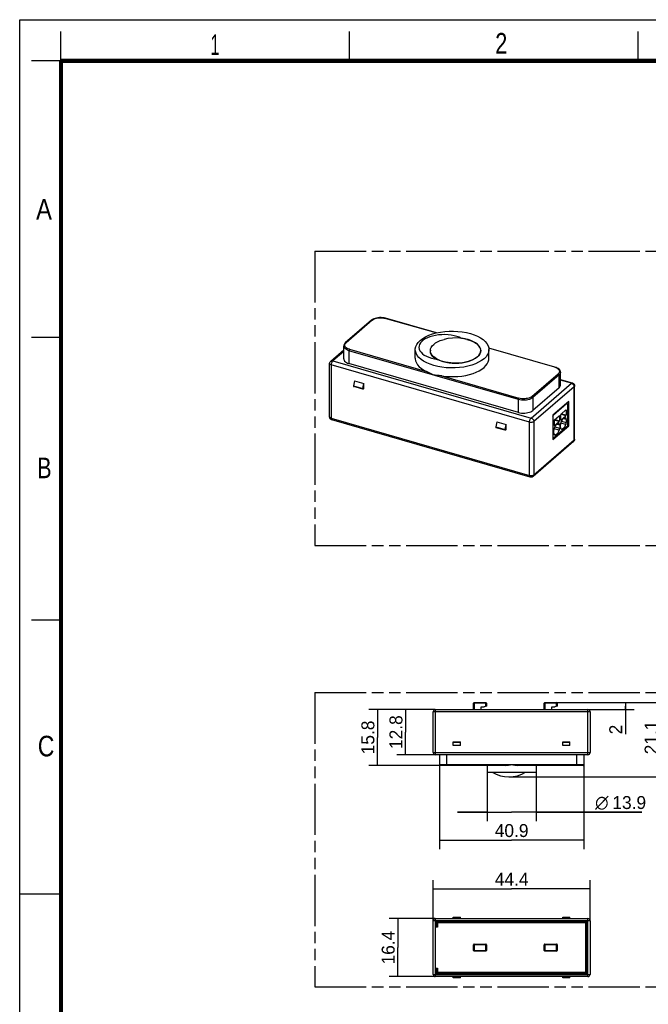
# Model space of a CAD drawing. Header units: millimetres. Extents: x 0 to 210, y 0 to 297.
# Tile 2 of 3: x 0 to 107, y 130 to 297. Entities that reach past the tile are written whole.
import ezdxf
from ezdxf.enums import TextEntityAlignment as Align

# ---------------------------------------------------------------- set-up
doc = ezdxf.new("R2010")
doc.units = ezdxf.units.MM
doc.header["$LTSCALE"] = 19.36
doc.linetypes.add('PHANTOM', pattern=[0.8, 0.45, -0.05, 0.1, -0.05, 0.1, -0.05])
doc.layers.get('0').update_dxf_attribs({"linetype": 'CONTINUOUS'})
doc.layers.add('DEFAULT_3', color=7, linetype='PHANTOM')
doc.layers.add('Z_DIM_2D', color=7, linetype='CONTINUOUS')
doc.styles.add('TEXTSTYLE_2', font='txt', dxfattribs={"width": 0.75})
doc.styles.add('TEXTSTYLE_3', font='tridonic-metric-print-light.otf')
doc.styles.add('TEXTSTYLE_4', font='gdt', dxfattribs={"width": 0.7})
doc.dimstyles.new('DIMSTYLE_1', dxfattribs={"dimtxt": 2.2, "dimasz": 3.5, "dimexe": 1.5, "dimexo": 0, "dimgap": 0.55, "dimtad": 1, "dimlfac": 1.666667, "dimdsep": 46, "dimtxsty": 'TEXTSTYLE_3', "dimcen": 0.09, "dimclrt": 5, "dimazin": 2, "dimtp": 0.1, "dimtm": 0.1, "dimtfac": 1, "dimtofl": 0, "dimtmove": 0, "dimatfit": 3, "dimfxl": 0, "dimtolj": 1, "dimarcsym": 0})
doc.dimstyles.new('DIMSTYLE_3', dxfattribs={"dimtxt": 2.2, "dimasz": 3.5, "dimexe": 1.5, "dimexo": 0, "dimgap": 0.55, "dimtad": 1, "dimlfac": 1.666667, "dimdsep": 46, "dimtxsty": 'TEXTSTYLE_3', "dimcen": 0.09, "dimclrt": 5, "dimazin": 2, "dimtp": 0.2, "dimtm": 0.2, "dimtfac": 1, "dimtofl": 0, "dimtmove": 0, "dimatfit": 3, "dimfxl": 0, "dimtolj": 1, "dimarcsym": 0})
doc.dimstyles.new('DIMSTYLE_4', dxfattribs={"dimtxt": 2.2, "dimasz": 3.5, "dimexe": 1.5, "dimexo": 0, "dimgap": 0.55, "dimtad": 1, "dimdec": 1, "dimlfac": 1.666667, "dimdsep": 46, "dimtxsty": 'TEXTSTYLE_3', "dimcen": 0.09, "dimclrt": 5, "dimadec": 1, "dimazin": 2, "dimtp": 0.2, "dimtm": 0.2, "dimtfac": 1, "dimtdec": 1, "dimtofl": 0, "dimtmove": 0, "dimatfit": 3, "dimfxl": 0, "dimtolj": 1, "dimarcsym": 0})
doc.dimstyles.new('DIMSTYLE_5', dxfattribs={"dimtxt": 2.2, "dimasz": 3.5, "dimexe": 1.5, "dimexo": 0, "dimgap": 0.55, "dimtad": 1, "dimlfac": 1.666667, "dimdsep": 46, "dimtxsty": 'TEXTSTYLE_3', "dimcen": 0.09, "dimclrt": 5, "dimazin": 2, "dimtp": 0.3, "dimtm": 0.3, "dimtfac": 1, "dimtofl": 0, "dimtmove": 0, "dimatfit": 3, "dimfxl": 0, "dimtolj": 1, "dimarcsym": 0})

# ---------------------------------------------------------------- blocks, each defined once
blk = doc.blocks.new('*D6')
at = {"layer": 'Z_DIM_2D', "color": 2, "linetype": 'Continuous', "transparency": 16777216}
for p, q in [((91.14, 180.99), (104.34, 180.99)), ((102.84, 180.99), (102.84, 180.39)), ((96.48, 179.79), (104.34, 179.79)), ((102.84, 179.79), (102.84, 180.39)), ((102.84, 180.39), (102.84, 175.63))]:
    blk.add_line(p, q, dxfattribs=at)
at = {"layer": 'Z_DIM_2D', "color": 5, "linetype": 'Continuous', "transparency": 16777216, "style": 'TEXTSTYLE_3'}
blk.add_text('2', height=2.2, rotation=90, dxfattribs=at).set_placement((102.29, 177.21), align=Align.RIGHT)
blk = doc.blocks.new('_NONE')
blk = doc.blocks.new('*D7')
at = {"layer": 'Z_DIM_2D', "color": 2, "linetype": 'Continuous', "transparency": 16777216}
for p, q in [((91.14, 180.99), (110.34, 180.99)), ((108.84, 180.99), (108.84, 174.66)), ((108.84, 168.34), (108.84, 174.66)), ((83.07, 168.34), (110.34, 168.34))]:
    blk.add_line(p, q, dxfattribs=at)
at = {"layer": 'Z_DIM_2D', "color": 5, "linetype": 'Continuous', "transparency": 16777216, "style": 'TEXTSTYLE_3'}
blk.add_text('21.1', height=2.2, rotation=90, dxfattribs=at).set_placement((108.29, 175.05), align=Align.CENTER)
blk = doc.blocks.new('*D8')
at = {"layer": 'Z_DIM_2D', "color": 2, "linetype": 'Continuous', "transparency": 16777216}
for p, q in [((79.35, 169.17), (79.35, 160.84)), ((87.69, 169.17), (87.69, 160.84)), ((79.35, 162.34), (74.35, 162.34)), ((74.35, 162.34), (83.52, 162.34)), ((105.61, 162.34), (83.52, 162.34)), ((87.69, 162.34), (105.61, 162.34))]:
    blk.add_line(p, q, dxfattribs=at)
at = {"layer": 'Z_DIM_2D', "color": 5, "linetype": 'Continuous', "transparency": 16777216}
for s, style, p in [('n', 'TEXTSTYLE_4', (97.69, 162.89)), ('13.9', 'TEXTSTYLE_3', (100.62, 162.89))]:
    blk.add_text(s, height=2.2, dxfattribs=dict(at, style=style)).set_placement(p)
blk = doc.blocks.new('*D9')
at = {"layer": 'Z_DIM_2D', "color": 2, "linetype": 'Continuous', "transparency": 16777216}
for p, q in [((71.25, 170.43), (71.25, 156.08)), ((95.79, 170.43), (95.79, 156.08)), ((71.25, 157.58), (83.52, 157.58)), ((95.79, 157.58), (83.52, 157.58))]:
    blk.add_line(p, q, dxfattribs=at)
at = {"layer": 'Z_DIM_2D', "color": 5, "linetype": 'Continuous', "transparency": 16777216, "style": 'TEXTSTYLE_3'}
blk.add_text('40.9', height=2.2, dxfattribs=at).set_placement((83.52, 158.13), align=Align.CENTER)
blk = doc.blocks.new('*D10')
at = {"layer": 'Z_DIM_2D', "color": 2, "linetype": 'Continuous', "transparency": 16777216}
for p, q in [((70.56, 179.79), (64.02, 179.79)), ((65.52, 179.79), (65.52, 175.95)), ((65.52, 172.11), (65.52, 175.95)), ((70.56, 172.11), (64.02, 172.11))]:
    blk.add_line(p, q, dxfattribs=at)
at = {"layer": 'Z_DIM_2D', "color": 5, "linetype": 'Continuous', "transparency": 16777216, "style": 'TEXTSTYLE_3'}
blk.add_text('12.8', height=2.2, rotation=90, dxfattribs=at).set_placement((64.97, 175.95), align=Align.CENTER)
blk = doc.blocks.new('*D11')
at = {"layer": 'Z_DIM_2D', "color": 2, "linetype": 'Continuous', "transparency": 16777216}
for p, q in [((70.56, 179.79), (59.26, 179.79)), ((60.76, 179.79), (60.76, 175.05)), ((60.76, 170.31), (60.76, 175.05)), ((72.45, 170.31), (59.26, 170.31))]:
    blk.add_line(p, q, dxfattribs=at)
at = {"layer": 'Z_DIM_2D', "color": 5, "linetype": 'Continuous', "transparency": 16777216, "style": 'TEXTSTYLE_3'}
blk.add_text('15.8', height=2.2, rotation=90, dxfattribs=at).set_placement((60.21, 175.05), align=Align.CENTER)
blk = doc.blocks.new('*D12')
at = {"layer": 'Z_DIM_2D', "color": 2, "linetype": 'Continuous', "transparency": 16777216}
for p, q in [((70.56, 144.27), (62.7, 144.27)), ((64.2, 144.27), (64.2, 139.35)), ((64.2, 134.43), (64.2, 139.35)), ((70.56, 134.43), (62.7, 134.43))]:
    blk.add_line(p, q, dxfattribs=at)
at = {"layer": 'Z_DIM_2D', "color": 5, "linetype": 'Continuous', "transparency": 16777216, "style": 'TEXTSTYLE_3'}
blk.add_text('16.4', height=2.2, rotation=90, dxfattribs=at).set_placement((63.65, 139.35), align=Align.CENTER)
blk = doc.blocks.new('*D13')
at = {"layer": 'Z_DIM_2D', "color": 2, "linetype": 'Continuous', "transparency": 16777216}
for p, q in [((70.2, 142.68), (70.2, 150.82)), ((96.84, 143.91), (96.84, 150.82)), ((70.2, 149.32), (83.52, 149.32)), ((96.84, 149.32), (83.52, 149.32))]:
    blk.add_line(p, q, dxfattribs=at)
at = {"layer": 'Z_DIM_2D', "color": 5, "linetype": 'Continuous', "transparency": 16777216, "style": 'TEXTSTYLE_3'}
blk.add_text('44.4', height=2.2, dxfattribs=at).set_placement((83.52, 149.87), align=Align.CENTER)

msp = doc.modelspace()

# ---------------------------------------------------------------- linework, layer by layer
at = {"color": 2, "linetype": 'Continuous'}
for p, q in [((0, 0), (0, 297)), ((0, 297), (210, 297)), ((7, 290), (7, 295)), ((56, 290), (56, 295)), ((105, 290), (105, 295)), ((7, 290), (2, 290)), ((7, 243), (2, 243)), ((7, 195), (2, 195)), ((0, 148.5), (7, 148.5))]:
    msp.add_line(p, q, dxfattribs=at)
at = {"color": 7, "linetype": 'Continuous'}
for p, q in [((59.7366, 245.9395), (55.2816, 242.0814)), ((59.904, 246.0615), (59.7366, 245.9395)), ((70.7425, 243.783), (62.1173, 246.2729)), ((75.9081, 242.6899), (75.0957, 242.8483)), ((75.9658, 242.683), (75.7957, 242.7248)), ((75.9081, 242.6899), (76.1323, 242.6295)), ((76.1323, 242.6373), (75.9658, 242.683)), ((55.0024, 239.3579), (55.0024, 241.5403)), ((67.1552, 239.474), (67.1552, 240.9549)), ((77.5339, 241.9774), (77.7841, 241.7679)), ((77.9534, 241.5923), (77.7069, 241.8464)), ((78.1316, 241.3253), (77.9534, 241.5923)), ((90.878, 237.9704), (79.6424, 241.2138)), ((79.6652, 239.474), (79.6652, 240.9549)), ((52.8012, 238.9745), (55.0024, 240.8808)), ((69.7222, 240.8496), (69.7036, 240.5712)), ((69.7061, 240.6091), (69.7043, 240.5928)), ((78.2672, 240.8527), (78.2698, 240.7772)), ((78.2697, 240.7723), (78.2673, 240.8567)), ((52.6147, 229.525), (52.6147, 238.5663)), ((84.6631, 230.276), (55.9024, 238.5785)), ((91.8181, 234.9136), (91.8181, 237.096)), ((56.8597, 235.6261), (56.6797, 234.8017)), ((56.6797, 234.8017), (56.6797, 234.7298)), ((56.6797, 234.8017), (58.2386, 234.3517)), ((56.6996, 234.6644), (56.7099, 234.6585)), ((58.2686, 234.2085), (56.7098, 234.6585)), ((56.8597, 235.6261), (58.4186, 235.1761)), ((58.2386, 234.3517), (58.4186, 235.1761)), ((58.2386, 234.3517), (58.2386, 234.2798)), ((58.3061, 234.2213), (58.4186, 234.3188)), ((58.4186, 234.3188), (58.4186, 235.1761)), ((91.5769, 234.4636), (87.1219, 230.6054)), ((91.8181, 235.8653), (93.8155, 235.2887)), ((94.2058, 225.7286), (94.2058, 234.7699)), ((93.2109, 232.1213), (90.5109, 229.783)), ((90.6415, 229.8752), (92.8465, 231.7848)), ((92.8693, 231.8254), (92.9214, 231.8104)), ((92.9815, 231.6679), (92.9815, 228.0046)), ((93.2109, 227.9903), (93.2109, 232.1213)), ((90.5109, 229.783), (90.5109, 225.6521)), ((90.6053, 229.8347), (90.6415, 229.8752)), ((90.7765, 229.011), (91.5865, 229.7124)), ((91.6315, 229.6707), (91.6315, 228.862)), ((91.8565, 229.0568), (91.8565, 229.8656)), ((91.9015, 229.9852), (92.7115, 230.6867)), ((91.9015, 229.0179), (92.7115, 229.7193)), ((92.6555, 229.3321), (92.601, 229.3412)), ((92.7565, 230.645), (92.7565, 229.8362)), ((86.676, 219.2862), (53.0049, 229.0062)), ((81.0219, 228.6511), (80.8419, 227.8267)), ((80.8419, 227.8267), (82.4007, 227.3767)), ((80.8419, 227.8267), (80.8419, 227.7548)), ((80.8617, 227.6894), (80.872, 227.6835)), ((82.4308, 227.2335), (80.8719, 227.6835)), ((81.0219, 228.6511), (82.5807, 228.2011)), ((82.4007, 227.3767), (82.5807, 228.2011)), ((82.5807, 227.3438), (82.5807, 228.2011)), ((90.5065, 225.8612), (92.9815, 228.0046)), ((90.5109, 225.6521), (93.2109, 227.9903)), ((90.7315, 228.8913), (90.7315, 228.0825)), ((90.7765, 228.0436), (91.5865, 228.7451)), ((91.5305, 228.3579), (91.476, 228.3669)), ((91.6765, 228.0988), (91.6765, 227.5987)), ((91.8138, 228.2726), (91.8115, 228.2157)), ((91.8115, 227.7156), (91.8115, 228.2157)), ((92.8015, 229.0731), (92.8015, 228.5729)), ((93.2109, 227.9903), (92.9815, 228.0566)), ((82.4007, 227.3767), (82.4007, 227.3048)), ((82.4682, 227.2463), (82.5807, 227.3438)), ((90.6865, 226.7413), (90.6865, 227.2414)), ((94.0193, 225.3204), (87.1793, 219.3968)), ((77.0363, 179.7892), (77.0363, 180.8692)), ((77.1563, 180.9892), (79.1363, 180.9892)), ((79.2563, 180.8692), (79.2563, 180.3433)), ((89.0363, 179.7892), (89.0363, 180.8692)), ((89.1563, 180.9892), (91.1363, 180.9892)), ((91.2563, 180.8692), (91.2563, 180.3433)), ((70.1963, 172.4692), (70.1963, 179.4292)), ((70.5563, 179.7892), (96.4763, 179.7892)), ((78.3263, 179.7892), (78.3263, 180.2692)), ((78.3263, 180.2692), (78.8363, 180.2692)), ((79.2563, 180.3433), (78.8363, 180.2692)), ((90.3263, 180.2692), (90.8363, 180.2692)), ((90.3263, 179.7892), (90.3263, 180.2692)), ((91.2563, 180.3433), (90.8363, 180.2692)), ((96.8363, 179.4292), (96.8363, 172.4692)), ((73.6163, 173.6692), (73.6163, 174.3292)), ((73.6163, 174.3292), (74.8163, 174.3292)), ((74.8163, 174.1839), (73.6163, 174.1839)), ((74.8163, 173.6692), (74.8163, 174.3292)), ((92.2163, 174.3292), (93.4163, 174.3292)), ((92.2163, 173.6692), (92.2163, 174.3292)), ((93.4163, 174.1839), (92.2163, 174.1839)), ((93.4163, 173.6692), (93.4163, 174.3292)), ((74.8163, 173.6692), (73.6163, 173.6692)), ((93.4163, 173.6692), (92.2163, 173.6692)), ((96.4763, 172.1092), (70.5563, 172.1092)), ((71.2463, 172.1092), (71.2463, 170.4292)), ((95.7863, 172.1092), (95.7863, 170.4292)), ((82.5231, 170.3092), (71.3663, 170.3092)), ((79.3463, 170.3092), (79.3463, 169.1692)), ((79.3463, 169.1692), (87.6863, 169.1692)), ((95.6663, 170.3092), (84.5095, 170.3092)), ((87.6863, 170.3092), (87.6863, 169.1692)), ((70.1963, 134.7894), (70.1963, 143.9094)), ((70.5563, 144.2694), (96.4763, 144.2694)), ((73.6163, 144.2694), (73.6163, 144.5094)), ((73.6163, 144.5094), (74.8163, 144.5094)), ((74.8163, 144.2694), (74.8163, 144.5094)), ((92.2163, 144.5094), (93.4163, 144.5094)), ((92.2163, 144.2694), (92.2163, 144.5094)), ((93.4163, 144.2694), (93.4163, 144.5094)), ((96.8363, 143.9094), (96.8363, 134.7894)), ((70.9163, 142.8294), (70.6763, 142.8294)), ((70.7963, 143.6694), (70.7963, 142.8294)), ((96.2363, 143.6694), (70.7963, 143.6694)), ((96.2363, 143.6694), (96.2363, 135.0294)), ((77.0363, 138.8694), (77.0363, 139.8294)), ((77.1563, 139.9494), (79.1363, 139.9494)), ((79.2563, 139.8294), (79.2563, 138.8694)), ((89.0363, 138.8694), (89.0363, 139.8294)), ((89.1563, 139.9494), (91.1363, 139.9494)), ((91.2563, 139.8294), (91.2563, 138.8694)), ((79.1363, 138.7494), (77.1563, 138.7494)), ((91.1363, 138.7494), (89.1563, 138.7494)), ((70.6763, 135.8694), (70.9163, 135.8694)), ((70.7963, 135.0294), (70.7963, 135.8694)), ((96.4763, 134.4294), (70.5563, 134.4294)), ((96.2363, 135.0294), (70.7963, 135.0294)), ((73.6163, 134.1894), (73.6163, 134.4294)), ((74.8163, 134.1894), (73.6163, 134.1894)), ((74.8163, 134.1894), (74.8163, 134.4294)), ((92.2163, 134.1894), (92.2163, 134.4294)), ((93.4163, 134.1894), (92.2163, 134.1894)), ((93.4163, 134.1894), (93.4163, 134.4294))]:
    msp.add_line(p, q, dxfattribs=at)
at = {"color": 9, "linetype": 'Continuous'}
for p, q in [((59.8544, 245.9594), (55.3994, 242.1012)), ((70.6853, 243.7681), (62.0674, 246.2558)), ((55.2889, 241.9844), (55.3994, 242.1012)), ((55.9924, 240.9947), (69.0825, 237.2159)), ((90.8281, 237.9533), (79.6452, 241.1815)), ((55.0024, 240.6341), (53.1547, 239.034)), ((55.9024, 240.7609), (55.9024, 238.5785)), ((84.6631, 232.4584), (55.9024, 240.7609)), ((52.6147, 238.5659), (52.6147, 238.5662)), ((52.8847, 238.3325), (52.8847, 229.2912)), ((86.5558, 228.6125), (52.8847, 238.3325)), ((53.1547, 239.034), (86.8258, 229.314)), ((90.8281, 237.9533), (91.0405, 237.8798)), ((71.6629, 236.471), (84.7531, 232.6922)), ((86.966, 232.9887), (91.421, 236.8469)), ((91.5769, 236.646), (87.1219, 232.7878)), ((91.5769, 234.4636), (91.5769, 236.646)), ((56.6797, 234.7298), (58.2386, 234.2798)), ((86.8258, 229.314), (93.6658, 235.2376)), ((94.1334, 234.6349), (87.2934, 228.7113)), ((93.6658, 235.2376), (91.8181, 235.771)), ((94.1334, 225.5936), (94.1334, 234.6349)), ((87.1219, 232.7878), (87.1219, 230.6054)), ((84.6631, 230.276), (84.6631, 232.4584)), ((92.8465, 231.7848), (92.8284, 231.79)), ((52.6147, 229.525), (52.6147, 229.5239)), ((52.8847, 229.2912), (86.5558, 219.5712)), ((90.6234, 229.8804), (90.6415, 229.8752)), ((91.5405, 229.6726), (91.6315, 229.6707)), ((92.7115, 229.7193), (91.8833, 229.9584)), ((91.9862, 230.0586), (92.7565, 229.8362)), ((92.8015, 229.0731), (92.3074, 229.2157)), ((92.7265, 229.2986), (92.5838, 229.3398)), ((92.6655, 230.6469), (92.7565, 230.645)), ((53.004, 229.0064), (53.0056, 229.006)), ((80.8419, 227.7548), (82.4007, 227.3048)), ((86.5558, 219.5712), (86.5558, 228.6125)), ((87.2934, 228.7113), (87.2934, 219.67)), ((90.7356, 228.0554), (90.7765, 228.0436)), ((91.5865, 228.7451), (90.7583, 228.9841)), ((90.8612, 229.0843), (91.6315, 228.862)), ((90.8733, 227.8305), (91.6765, 227.5987)), ((91.6765, 228.0988), (91.1824, 228.2414)), ((91.6015, 228.3243), (91.4588, 228.3655)), ((92.7265, 228.2175), (91.8569, 228.4686)), ((91.8606, 229.0297), (91.9015, 229.0179)), ((91.9983, 228.8048), (92.8015, 228.5729)), ((91.6015, 227.2432), (90.7319, 227.4943)), ((87.2934, 219.67), (94.1334, 225.5936)), ((94.0193, 225.3204), (94.0193, 225.3205)), ((86.6764, 219.2861), (86.6751, 219.2864)), ((87.1793, 219.3968), (87.1793, 219.3968)), ((79.2563, 180.8692), (77.0363, 180.8692)), ((77.1563, 180.9892), (77.1563, 179.7892)), ((79.1363, 180.3221), (79.1363, 180.9892)), ((91.2563, 180.8692), (89.0363, 180.8692)), ((89.1563, 180.9892), (89.1563, 179.7892)), ((91.1363, 180.3221), (91.1363, 180.9892)), ((96.8363, 179.4292), (70.1963, 179.4292)), ((70.5563, 179.7892), (70.5563, 172.1092)), ((96.4763, 172.1092), (96.4763, 179.7892)), ((74.8163, 174.2392), (73.6163, 174.2392)), ((93.4163, 174.2392), (92.2163, 174.2392)), ((70.1963, 172.4692), (96.8363, 172.4692)), ((72.4463, 172.1092), (72.4463, 170.3092)), ((94.5863, 170.3092), (94.5863, 172.1092)), ((71.2463, 170.4292), (95.7863, 170.4292)), ((96.8363, 143.9094), (70.1963, 143.9094)), ((70.5563, 144.2694), (70.5563, 134.4294)), ((74.8163, 144.4194), (73.6163, 144.4194)), ((93.4163, 144.4194), (92.2163, 144.4194)), ((96.4763, 134.4294), (96.4763, 144.2694)), ((70.6763, 142.8294), (70.6763, 143.7894)), ((70.6763, 143.7894), (96.3563, 143.7894)), ((96.2363, 143.5494), (70.7963, 143.5494)), ((70.9163, 143.6694), (70.9163, 142.8294)), ((96.1163, 135.0294), (96.1163, 143.6694)), ((96.3563, 143.7894), (96.3563, 134.9094)), ((79.2563, 139.8294), (77.0363, 139.8294)), ((77.0363, 138.8694), (79.2563, 138.8694)), ((77.1563, 139.9494), (77.1563, 138.7494)), ((79.1363, 138.7494), (79.1363, 139.9494)), ((91.2563, 139.8294), (89.0363, 139.8294)), ((89.0363, 138.8694), (91.2563, 138.8694)), ((89.1563, 139.9494), (89.1563, 138.7494)), ((91.1363, 138.7494), (91.1363, 139.9494)), ((70.6763, 134.9094), (70.6763, 135.8694)), ((70.9163, 135.8694), (70.9163, 135.0294)), ((70.1963, 134.7894), (96.8363, 134.7894)), ((96.3563, 134.9094), (70.6763, 134.9094)), ((70.7963, 135.1494), (96.2363, 135.1494)), ((73.6163, 134.2794), (74.8163, 134.2794)), ((92.2163, 134.2794), (93.4163, 134.2794))]:
    msp.add_line(p, q, dxfattribs=at)
at = {"color": 7, "linetype": 'Continuous', "const_width": 0.7}
for points in [[(7, 7), (7, 290)], [(7, 290), (203, 290)]]:
    msp.add_lwpolyline(points, dxfattribs=at)
at = {"color": 9, "linetype": 'Continuous'}
for points in [[(59.8544, 245.9594), (59.8141, 245.9657), (59.7765, 245.961), (59.7442, 245.9455), (59.7366, 245.9395)], [(59.8544, 245.9594), (60.0015, 246.0656), (60.1746, 246.1569), (60.3764, 246.2339), (60.5992, 246.2945), (60.8382, 246.3366), (61.0873, 246.3599), (61.3408, 246.3631), (61.5926, 246.3468), (61.8338, 246.3111), (62.0674, 246.2558)], [(62.1173, 246.2729), (62.1124, 246.2739), (62.0907, 246.2707), (62.0674, 246.2558)], [(55.9024, 240.7609), (55.6696, 240.8409), (55.4647, 240.9381), (55.2928, 241.0502), (55.158, 241.1743), (55.0637, 241.3074), (55.0122, 241.4463), (55.0024, 241.5403)], [(55.9924, 240.9947), (55.7799, 241.0683), (55.5974, 241.1548), (55.4432, 241.2558), (55.3221, 241.3671), (55.2379, 241.4866), (55.1913, 241.6112), (55.1848, 241.7379), (55.2174, 241.8638), (55.2889, 241.9844)], [(55.2816, 242.0814), (55.2892, 242.0874), (55.3215, 242.1028), (55.3591, 242.1075), (55.3994, 242.1012)], [(55.9924, 240.9947), (55.9691, 240.9692), (55.9474, 240.9349), (55.9287, 240.894), (55.9144, 240.8493), (55.9054, 240.8039), (55.9024, 240.7609)], [(52.8847, 238.3325), (52.8036, 238.3612), (52.7378, 238.3947), (52.6877, 238.4307), (52.6515, 238.4684), (52.628, 238.5068), (52.6163, 238.5457), (52.6147, 238.5659)], [(52.8012, 238.9745), (52.8242, 238.9925), (52.8952, 239.0303), (52.9761, 239.0501), (53.0637, 239.0513), (53.1547, 239.034)], [(53.1547, 239.034), (53.1021, 238.9794), (53.0514, 238.909), (53.0047, 238.8252), (52.9637, 238.7314), (52.9301, 238.6313), (52.9051, 238.5288), (52.8898, 238.4279), (52.8847, 238.3325)], [(90.8281, 237.9533), (90.8514, 237.9682), (90.8731, 237.9714), (90.878, 237.9704)], [(91.0405, 237.8798), (91.2231, 237.7932), (91.3772, 237.6923), (91.4983, 237.5809), (91.5826, 237.4614), (91.6291, 237.3369), (91.6356, 237.2102), (91.603, 237.0842), (91.5315, 236.9636), (91.421, 236.8469)], [(91.5769, 236.646), (91.5716, 236.6878), (91.556, 236.7299), (91.5313, 236.7694), (91.499, 236.8035), (91.4614, 236.8299), (91.421, 236.8469)], [(91.8181, 237.096), (91.8156, 237.0489), (91.7787, 236.9089), (91.6985, 236.7734), (91.5769, 236.646)], [(93.6658, 235.2376), (93.7214, 235.2757), (93.772, 235.2919), (93.8148, 235.2889)], [(94.084, 234.8583), (94.0433, 234.9369), (93.9902, 235.0131), (93.9258, 235.0836), (93.8498, 235.1467), (93.7621, 235.1997), (93.6658, 235.2376)], [(94.1334, 234.6349), (94.1319, 234.6734), (94.1273, 234.7118), (94.1201, 234.7497), (94.1103, 234.7869), (94.0982, 234.8231), (94.084, 234.8583)], [(94.2058, 234.7699), (94.2045, 234.7514), (94.1932, 234.7121), (94.1697, 234.6729), (94.1334, 234.6349)], [(87.1219, 232.7878), (86.9619, 232.6714), (86.7675, 232.569), (86.5434, 232.483), (86.2952, 232.4156), (86.0289, 232.3685), (85.7512, 232.3428), (85.4689, 232.3391), (85.1888, 232.3575), (84.918, 232.3976), (84.6631, 232.4584)], [(84.6631, 232.4584), (84.6661, 232.5014), (84.6751, 232.5468), (84.6894, 232.5915), (84.7081, 232.6324), (84.7298, 232.6667), (84.7531, 232.6922)], [(86.966, 232.9887), (86.819, 232.8825), (86.6458, 232.7912), (86.444, 232.7141), (86.2212, 232.6536), (85.9822, 232.6115), (85.7332, 232.5882), (85.4797, 232.5849), (85.2278, 232.6012), (84.9866, 232.637), (84.7531, 232.6922)], [(86.966, 232.9887), (87.0064, 232.9718), (87.044, 232.9453), (87.0763, 232.9112), (87.101, 232.8718), (87.1166, 232.8297), (87.1219, 232.7878)], [(52.6147, 229.5239), (52.6209, 229.484), (52.639, 229.4449), (52.6678, 229.4083), (52.7067, 229.3743), (52.7556, 229.3431), (52.8153, 229.315), (52.8847, 229.2912)], [(52.8847, 229.2912), (52.8856, 229.2539), (52.8882, 229.2191), (52.8924, 229.1869), (52.898, 229.1575), (52.905, 229.1307), (52.9132, 229.1067)], [(86.5558, 228.6125), (86.5609, 228.7081), (86.5763, 228.8091), (86.6013, 228.9117), (86.6349, 229.0119), (86.6759, 229.1056), (86.7227, 229.1892), (86.7732, 229.2596), (86.8258, 229.314)], [(86.8258, 229.314), (86.9221, 229.2761), (87.0098, 229.2231), (87.0858, 229.1599), (87.1502, 229.0895), (87.2033, 229.0133), (87.244, 228.9347)], [(52.9132, 229.1067), (52.9367, 229.0603), (52.9674, 229.026), (53.004, 229.0064)], [(86.9655, 228.5855), (86.8961, 228.5786), (86.8255, 228.5763), (86.755, 228.5786), (86.6857, 228.5855), (86.6189, 228.5969), (86.5558, 228.6125)], [(87.2934, 228.7113), (87.2543, 228.682), (87.2078, 228.6555), (87.1547, 228.6322), (87.096, 228.6125), (87.0326, 228.5969), (86.9655, 228.5855)], [(87.244, 228.9347), (87.2582, 228.8995), (87.2703, 228.8633), (87.2801, 228.8261), (87.2873, 228.7882), (87.2919, 228.7498), (87.2934, 228.7113)], [(94.0193, 225.3205), (94.0548, 225.3568), (94.098, 225.4253), (94.1245, 225.5052), (94.1334, 225.5936)], [(94.1334, 225.5936), (94.175, 225.6387), (94.1984, 225.6842), (94.2058, 225.729)], [(86.5558, 219.5712), (86.6189, 219.5556), (86.6857, 219.5442), (86.755, 219.5373), (86.8255, 219.535), (86.8961, 219.5373), (86.9655, 219.5442)], [(86.5843, 219.3867), (86.5761, 219.4107), (86.5691, 219.4375), (86.5635, 219.4669), (86.5593, 219.4991), (86.5566, 219.5339), (86.5558, 219.5712)], [(86.6751, 219.2864), (86.6384, 219.306), (86.6078, 219.3403), (86.5843, 219.3867)], [(86.9655, 219.5442), (87.0326, 219.5556), (87.096, 219.5712), (87.1547, 219.5909), (87.2078, 219.6142), (87.2543, 219.6407), (87.2934, 219.67)], [(87.2934, 219.67), (87.2844, 219.5815), (87.2578, 219.5014), (87.2146, 219.4329), (87.1793, 219.3968)]]:
    msp.add_lwpolyline(points, dxfattribs=at)
at = {"color": 7, "linetype": 'Continuous'}
for points in [[(62.1173, 246.2729), (61.8715, 246.3315), (61.6131, 246.3698), (61.3479, 246.3873), (61.081, 246.3839), (60.8177, 246.3597), (60.5632, 246.315), (60.3223, 246.2499), (60.1009, 246.1652), (59.904, 246.0615)], [(67.9932, 242.5187), (68.4141, 242.8362), (68.9006, 243.1222), (69.4571, 243.3783), (70.0704, 243.5993), (70.7324, 243.781), (71.4315, 243.9218), (72.1557, 244.0188), (72.8977, 244.0719), (73.6508, 244.0798), (74.4015, 244.0429), (75.1374, 243.9605), (75.848, 243.8351), (76.5217, 243.6678), (77.1506, 243.4617), (77.7251, 243.2188), (78.2381, 242.9434), (78.6809, 242.6385), (79.0483, 242.3093), (79.3328, 241.9607), (79.5321, 241.5967), (79.6418, 241.2208), (79.6651, 240.9544)], [(75.0827, 242.8533), (74.6723, 243.0349), (74.2285, 243.1867), (73.7475, 243.3094), (73.2409, 243.401), (72.7161, 243.4596), (72.1816, 243.4851), (71.6453, 243.4766), (71.1154, 243.4349), (70.5999, 243.36), (70.1065, 243.2535), (69.6431, 243.1162), (69.2168, 242.951), (68.8383, 242.7613), (68.5042, 242.546)], [(70.0428, 241.5935), (70.2861, 241.8415), (70.5912, 242.0717), (70.9569, 242.2823), (71.3734, 242.4669), (71.8305, 242.6217), (72.0838, 242.6904)], [(75.0957, 242.8483), (74.272, 242.9207), (73.4745, 242.9084), (72.6928, 242.8173), (72.0838, 242.6904)], [(75.7957, 242.7248), (75.6219, 242.7628), (75.4449, 242.797), (75.2652, 242.8271), (75.0827, 242.8533)], [(77.7069, 241.8464), (77.3939, 242.0819), (77.0226, 242.2951), (76.6032, 242.4796), (76.1323, 242.6373)], [(76.1323, 242.6295), (76.5373, 242.4968), (76.9088, 242.3424), (77.2413, 242.1691), (77.5339, 241.9774)], [(55.2816, 242.0814), (55.1939, 241.996), (55.1233, 241.9075), (55.0695, 241.8168), (55.0318, 241.7247), (55.0096, 241.6321), (55.0024, 241.5403)], [(67.1554, 240.9555), (67.1595, 241.0698), (67.2346, 241.4492), (67.4, 241.8212), (67.6525, 242.1767), (67.9932, 242.5187)], [(78.8272, 239.3912), (78.4063, 239.0736), (77.9199, 238.7877), (77.3633, 238.5316), (76.75, 238.3106), (76.088, 238.1289), (75.3889, 237.9881), (74.6648, 237.891), (73.9228, 237.838), (73.1696, 237.8301), (72.4189, 237.867), (71.6831, 237.9493), (70.9724, 238.0748), (70.2987, 238.2421), (69.6699, 238.4482), (69.0953, 238.691), (68.5824, 238.9664), (68.1395, 239.2714), (67.7721, 239.6006), (67.4877, 239.9492), (67.2884, 240.3131), (67.1786, 240.6891), (67.1554, 240.9555)], [(68.2706, 242.3513), (68.0421, 242.0964), (67.883, 241.8343), (67.7931, 241.5628), (67.7729, 241.2884), (67.8238, 241.0156), (67.9432, 240.7485), (68.1304, 240.4916), (68.381, 240.2485), (68.6925, 240.0235), (69.0588, 239.8197), (69.4756, 239.641), (69.9356, 239.4899), (70.4287, 239.3705), (70.9583, 239.2816)], [(68.3438, 242.4175), (68.3313, 242.4065), (68.3189, 242.3956), (68.3067, 242.3846), (68.2945, 242.3735), (68.2823, 242.3623), (68.2701, 242.3509)], [(68.4218, 242.4823), (68.4085, 242.4716), (68.3953, 242.4608), (68.3822, 242.45), (68.3693, 242.4392), (68.3565, 242.4284), (68.3438, 242.4175)], [(68.507, 242.5476), (68.4845, 242.5308), (68.4628, 242.5143), (68.4419, 242.4981), (68.4218, 242.4823)], [(69.722, 240.8472), (69.7558, 241.0551), (69.8638, 241.3286), (70.0428, 241.5935)], [(77.7841, 241.7679), (77.9876, 241.5421), (78.1398, 241.3015), (78.2359, 241.0469)], [(78.2672, 240.8527), (78.2367, 241.0507), (78.1316, 241.3253)], [(79.6651, 240.9544), (79.661, 240.84), (79.5859, 240.4606), (79.4205, 240.0887), (79.1679, 239.7332), (78.8272, 239.3912)], [(55.0027, 239.3575), (55.0123, 239.2634), (55.0641, 239.125), (55.1577, 238.9923), (55.2922, 238.8685), (55.4635, 238.7564), (55.6663, 238.6602), (55.9024, 238.5785)], [(67.1555, 239.4743), (67.1585, 239.3775), (67.2178, 239.0328), (67.3534, 238.6936), (67.5626, 238.3638), (67.8442, 238.0475), (68.1938, 237.7482), (68.606, 237.4717), (69.0825, 237.2159)], [(69.7043, 240.5928), (69.7027, 240.5425), (69.7113, 240.4213), (69.7382, 240.3015), (69.7835, 240.1837), (69.8468, 240.0682), (69.9281, 239.9553), (70.0269, 239.8458), (70.1428, 239.7399), (70.2752, 239.6382), (70.4237, 239.5411), (70.5876, 239.449), (70.7666, 239.3624), (70.9583, 239.2816)], [(69.7537, 240.5099), (69.7198, 240.7796), (69.722, 240.8472)], [(71.0808, 239.2144), (70.7483, 239.3877), (70.4557, 239.5794), (70.2055, 239.7889), (70.0019, 240.0147), (69.8498, 240.2553), (69.7537, 240.5099)], [(70.9583, 239.2816), (71.095, 239.2156), (71.2371, 239.1529), (71.3847, 239.0933), (71.5375, 239.0371), (71.695, 238.9844), (71.8573, 238.9351)], [(78.2698, 240.7772), (78.2338, 240.5017), (78.1257, 240.2282), (77.9468, 239.9633), (77.7035, 239.7152), (77.3984, 239.485), (77.0326, 239.2745), (76.6162, 239.0899), (76.159, 238.9351), (75.6754, 238.813), (75.1845, 238.7253), (74.6883, 238.6692), (74.1908, 238.6431), (73.698, 238.646), (73.2151, 238.6767), (72.7451, 238.7343), (72.2901, 238.8182), (71.8572, 238.9273)], [(71.8573, 238.9351), (72.3649, 238.8104), (72.8911, 238.7211), (73.441, 238.667), (73.9997, 238.6487), (74.5572, 238.6675), (75.104, 238.7219), (75.6293, 238.8112), (76.1269, 238.9335), (76.59, 239.088), (77.0101, 239.271), (77.3777, 239.4797), (77.6886, 239.7102), (77.9361, 239.9588), (78.1179, 240.2215), (78.2292, 240.4943), (78.2697, 240.7723)], [(78.8272, 237.9103), (79.1419, 238.2224), (79.3832, 238.5455), (79.5516, 238.8816), (79.6453, 239.2247), (79.6649, 239.4737)], [(52.6147, 238.5659), (52.6204, 238.6444), (52.6457, 238.7467), (52.6905, 238.8422), (52.7533, 238.9275), (52.8011, 238.9744)], [(71.8572, 238.9273), (71.4523, 239.06), (71.0808, 239.2144)], [(71.6629, 236.471), (72.3441, 236.3925), (73.0291, 236.3523), (73.7222, 236.3506), (74.4109, 236.3868), (75.0868, 236.4611), (75.7421, 236.572), (76.3687, 236.7187), (76.9595, 236.8988), (77.5069, 237.1109), (78.005, 237.3519), (78.444, 237.6179), (78.8272, 237.9103)], [(91.8181, 237.096), (91.8038, 237.2246), (91.7597, 237.3541), (91.6835, 237.4823), (91.5753, 237.6041), (91.436, 237.7167), (91.2695, 237.8168), (91.0828, 237.9012), (90.878, 237.9704)], [(70.2827, 236.6097), (70.055, 236.7188), (69.8363, 236.8272), (69.6249, 236.9364), (69.4266, 237.0405), (69.2467, 237.1333), (69.0825, 237.2159)], [(70.752, 236.5629), (70.5164, 236.5856), (70.2827, 236.6097)], [(71.6629, 236.471), (71.4497, 236.4974), (71.2262, 236.5211), (70.752, 236.5629)], [(56.6797, 234.7298), (56.6824, 234.7007), (56.6889, 234.679), (56.6996, 234.6644)], [(58.2687, 234.2085), (58.2584, 234.2144), (58.2477, 234.229), (58.2412, 234.2507), (58.2386, 234.2798)], [(58.3061, 234.2213), (58.288, 234.2102), (58.2722, 234.2078), (58.2687, 234.2085)], [(91.5769, 234.4636), (91.6997, 234.5934), (91.7791, 234.7274), (91.8153, 234.8673), (91.8178, 234.914)], [(93.8143, 235.2891), (93.8512, 235.2771), (93.8844, 235.2637), (93.9153, 235.2488), (93.9439, 235.2328), (93.9703, 235.2158), (93.9946, 235.1982), (94.0167, 235.1803), (94.0367, 235.1624), (94.0548, 235.1444), (94.0708, 235.1271)], [(94.0708, 235.1271), (94.0859, 235.1091), (94.0977, 235.094), (94.1094, 235.0777), (94.1218, 235.0591), (94.1337, 235.0394), (94.1456, 235.0176), (94.157, 234.9941), (94.1678, 234.9689), (94.1777, 234.9416), (94.1866, 234.9126), (94.194, 234.8821), (94.1998, 234.8498), (94.2038, 234.8158), (94.2057, 234.7799), (94.2058, 234.7699)], [(92.8465, 231.7848), (92.8827, 231.807), (92.9142, 231.8119), (92.9212, 231.8104)], [(92.9212, 231.8104), (92.9418, 231.7987), (92.9633, 231.7694), (92.9762, 231.726), (92.9815, 231.6679)], [(52.7497, 229.1678), (52.7345, 229.1858), (52.7228, 229.2009), (52.711, 229.2172), (52.6986, 229.2359), (52.6867, 229.2555), (52.6748, 229.2774), (52.6634, 229.3008), (52.6527, 229.3261), (52.6427, 229.3533), (52.6339, 229.3823), (52.6265, 229.4129), (52.6206, 229.4451), (52.6166, 229.4791), (52.6148, 229.5151), (52.6147, 229.525)], [(84.6631, 230.276), (84.9226, 230.2146), (85.1907, 230.1749), (85.4705, 230.1568), (85.7522, 230.1604), (86.0289, 230.1863), (86.2944, 230.2331), (86.5419, 230.3004), (86.7662, 230.386), (86.9585, 230.4874), (87.1219, 230.6054)], [(90.5247, 229.6575), (90.5461, 229.7239), (90.5738, 229.785), (90.6053, 229.8347)], [(92.3065, 229.2127), (92.2295, 229.1378), (92.1548, 229.0492), (92.0817, 228.9461), (92.0119, 228.831), (91.9471, 228.7063), (91.8865, 228.5711)], [(92.601, 229.3412), (92.5313, 229.3355), (92.4582, 229.312), (92.3835, 229.2711), (92.3065, 229.2127)], [(92.7265, 229.2986), (92.6659, 229.3289), (92.6555, 229.3321)], [(92.7115, 229.7193), (92.7236, 229.7328), (92.7341, 229.7494), (92.7433, 229.7697), (92.7504, 229.7919), (92.7547, 229.8138), (92.7565, 229.8362)], [(92.8015, 229.0731), (92.7992, 229.126), (92.7927, 229.1733), (92.7819, 229.2151), (92.767, 229.2505), (92.7486, 229.2782), (92.7265, 229.2986)], [(52.8259, 229.0967), (52.8038, 229.1146), (52.7837, 229.1326), (52.7656, 229.1505), (52.7497, 229.1678)], [(53.0062, 229.0058), (52.9693, 229.0178), (52.9361, 229.0312), (52.9052, 229.0461), (52.8765, 229.0622), (52.8501, 229.0791), (52.8259, 229.0967)], [(80.8419, 227.7548), (80.8445, 227.7257), (80.851, 227.704), (80.8617, 227.6894)], [(90.7615, 227.5968), (90.7394, 227.5381), (90.7209, 227.4785), (90.7061, 227.4175), (90.6953, 227.3568), (90.6888, 227.2983), (90.6865, 227.2414)], [(90.7315, 228.0825), (90.7332, 228.0632), (90.7376, 228.0487), (90.7447, 228.0389), (90.7516, 228.035)], [(90.7516, 228.035), (90.7539, 228.0345), (90.7644, 228.0362), (90.7765, 228.0436)], [(91.1815, 228.2384), (91.1045, 228.1635), (91.0298, 228.0749), (90.9567, 227.9718), (90.8869, 227.8567), (90.8221, 227.732), (90.7615, 227.5968)], [(91.476, 228.3669), (91.4063, 228.3612), (91.3332, 228.3377), (91.2585, 228.2968), (91.1815, 228.2384)], [(91.6015, 228.3243), (91.5409, 228.3546), (91.5305, 228.3579)], [(91.5865, 228.7451), (91.5986, 228.7585), (91.6091, 228.7751), (91.6183, 228.7955), (91.6254, 228.8176), (91.6297, 228.8395), (91.6315, 228.862)], [(91.6765, 228.0988), (91.6742, 228.1518), (91.6677, 228.199), (91.6569, 228.2408), (91.642, 228.2762), (91.6236, 228.3039), (91.6015, 228.3243)], [(91.6015, 227.2432), (91.6236, 227.302), (91.642, 227.3616), (91.6569, 227.4226), (91.6677, 227.4832), (91.6742, 227.5417), (91.6765, 227.5987)], [(91.8115, 227.7156), (91.8138, 227.6626), (91.8203, 227.6154), (91.8311, 227.5735), (91.8459, 227.5382), (91.8644, 227.5105), (91.8865, 227.4901)], [(91.8865, 228.5711), (91.8644, 228.5124), (91.8459, 228.4528), (91.8311, 228.3918), (91.8203, 228.3311), (91.8138, 228.2726)], [(91.8565, 229.0568), (91.8582, 229.0374), (91.8626, 229.023), (91.8697, 229.0132), (91.8766, 229.0093)], [(91.8766, 229.0093), (91.8789, 229.0088), (91.8894, 229.0104), (91.9015, 229.0179)], [(91.9575, 227.4565), (92.0119, 227.4474), (92.0817, 227.4532), (92.1548, 227.4766), (92.2295, 227.5175), (92.3065, 227.5759)], [(92.3065, 227.5759), (92.3835, 227.6508), (92.4582, 227.7394), (92.5313, 227.8425), (92.601, 227.9576), (92.6659, 228.0823), (92.7265, 228.2175)], [(92.7265, 228.2175), (92.7486, 228.2763), (92.767, 228.3359), (92.7819, 228.3969), (92.7927, 228.4575), (92.7992, 228.516), (92.8015, 228.5729)], [(82.4309, 227.2335), (82.4205, 227.2394), (82.4098, 227.254), (82.4033, 227.2757), (82.4007, 227.3048)], [(82.4682, 227.2463), (82.4501, 227.2352), (82.4343, 227.2328), (82.4309, 227.2335)], [(90.6865, 226.7413), (90.6888, 226.6883), (90.6953, 226.6411), (90.7061, 226.5992), (90.7209, 226.5639), (90.7394, 226.5362), (90.7615, 226.5158)], [(90.7615, 226.5158), (90.8221, 226.4855), (90.8325, 226.4822)], [(90.8325, 226.4822), (90.8869, 226.4732), (90.9567, 226.4789), (91.0298, 226.5024), (91.1045, 226.5432), (91.1815, 226.6016)], [(91.1815, 226.6016), (91.2585, 226.6766), (91.3332, 226.7652), (91.4063, 226.8682), (91.476, 226.9833), (91.5409, 227.1081), (91.6015, 227.2432)], [(91.8865, 227.4901), (91.9471, 227.4598), (91.9575, 227.4565)], [(94.2058, 225.729), (94.2001, 225.6505), (94.1747, 225.5482), (94.13, 225.4527), (94.0671, 225.3674), (94.0193, 225.3205)], [(87.1793, 219.3968), (87.1697, 219.3887), (87.0814, 219.3293), (86.9822, 219.2882), (86.8762, 219.2674), (86.7678, 219.2681), (86.677, 219.2859)], [(82.5231, 170.3092), (82.6683, 170.3144), (82.8235, 170.3264), (82.9903, 170.3461), (83.1637, 170.3709), (83.3386, 170.3983), (83.5163, 170.4292)], [(83.5163, 170.4292), (83.6938, 170.3984), (83.8685, 170.3709), (84.0419, 170.3461), (84.2088, 170.3264), (84.3641, 170.3144), (84.5095, 170.3092)], [(70.7869, 143.6788), (70.7229, 143.7428), (70.7006, 143.7655), (70.6763, 143.7894)], [(70.7963, 143.6694), (70.7936, 143.6718), (70.7869, 143.6788)], [(96.2363, 143.6694), (96.2387, 143.6721), (96.2457, 143.6788)], [(96.2457, 143.6788), (96.3097, 143.7428), (96.3324, 143.7651), (96.3563, 143.7894)], [(70.7869, 135.02), (70.7229, 134.956), (70.7002, 134.9337), (70.6763, 134.9094)], [(70.7963, 135.0294), (70.7939, 135.0267), (70.7869, 135.02)], [(96.2363, 135.0294), (96.239, 135.027), (96.2457, 135.02)], [(96.2457, 135.02), (96.3097, 134.956), (96.332, 134.9334), (96.3563, 134.9094)]]:
    msp.add_lwpolyline(points, dxfattribs=at)
for centre, radius, start, end in [((77.1563, 180.8692), 0.12, 90, 180), ((79.1363, 180.8692), 0.12, 0, 90), ((89.1563, 180.8692), 0.12, 90, 180), ((91.1363, 180.8692), 0.12, 0, 90), ((70.5563, 179.4292), 0.36, 90, 180), ((96.4763, 179.4292), 0.36, 0, 90), ((70.5563, 172.4692), 0.36, 180, 270), ((96.4763, 172.4692), 0.36, 270, 360), ((71.3663, 170.4292), 0.12, 180, 270), ((83.0663, 173.5901), 5.2548, 237.373899, 302.626101), ((95.6663, 170.4292), 0.12, 270, 360), ((70.5563, 143.9094), 0.36, 90, 180), ((96.4763, 143.9094), 0.36, 0, 90), ((70.9163, 143.5494), 0.12, 90, 180), ((96.1163, 143.5494), 0.12, 0, 90), ((77.1563, 139.8294), 0.12, 90, 180), ((77.1563, 138.8694), 0.12, 180, 270), ((79.1363, 139.8294), 0.12, 0, 90), ((79.1363, 138.8694), 0.12, 270, 360), ((89.1563, 139.8294), 0.12, 90, 180), ((89.1563, 138.8694), 0.12, 180, 270), ((91.1363, 139.8294), 0.12, 0, 90), ((91.1363, 138.8694), 0.12, 270, 360), ((70.5563, 134.7894), 0.36, 180, 270), ((70.9163, 135.1494), 0.12, 180, 270), ((96.1163, 135.1494), 0.12, 270, 360), ((96.4763, 134.7894), 0.36, 270, 360)]:
    msp.add_arc(centre, radius, start, end, dxfattribs=at)
for centre, start_param, end_param in [((91.5865, 229.6317), -1.00582321, 0.56497312), ((91.9015, 229.9045), 0.56497312, 2.13576944), ((92.7115, 230.606), -1.00582321, 0.56497312), ((90.7765, 228.9303), 0.56497312, 2.13576944)]:
    msp.add_ellipse(centre, major_axis=(0.0241, 0.089), ratio=0.42696293, start_param=start_param, end_param=end_param, dxfattribs=at)
at = {"layer": 'DEFAULT_3', "color": 91, "linetype": 'PHANTOM', "true_color": 0x80ff80}
for p, q in [((50.1286, 257.68), (50.1286, 207.68)), ((50.1286, 257.68), (150.1286, 257.68)), ((50.1286, 207.68), (150.1286, 207.68)), ((50.1286, 182.68), (50.1286, 132.68)), ((50.1286, 182.68), (150.1286, 182.68)), ((50.1286, 132.68), (150.1286, 132.68))]:
    msp.add_line(p, q, dxfattribs=at)

# ---------------------------------------------------------------- texts
at = {"color": 5, "linetype": 'Continuous', "style": 'TEXTSTYLE_2'}
for s, width, p in [('1', 0.571429, (32.414, 291.0005)), ('2', 0.785714, (80.7314, 291.2396)), ('A', 0.857143, (2.7873, 263.0481)), ('B', 0.785714, (2.9587, 219.0995)), ('C', 0.833333, (3.0702, 171.8336))]:
    msp.add_text(s, height=3.5, dxfattribs=dict(at, width=width)).set_placement(p)

# ---------------------------------------------------------------- dimensions: what is measured, and where the dimension line sits
at = {"layer": 'Z_DIM_2D', "color": 2, "linetype": 'Continuous'}
for base, p1, p2, angle, dimstyle, picture, middle in [((108.8363, 168.3352), (91.1363, 180.9892), (83.0663, 168.3352), 270, 'DIMSTYLE_4', '*D7', (108.8363, 174.9256)), ((102.8363, 180.9892), (96.4763, 179.7892), (91.1363, 180.9892), 90, 'DIMSTYLE_1', '*D6', (102.8363, 176.3922)), ((60.763, 170.3092), (70.5563, 179.7892), (72.4463, 170.3092), 270, 'DIMSTYLE_3', '*D11', (60.763, 175.0427)), ((65.5163, 172.1092), (70.5563, 179.7892), (70.5563, 172.1092), 270, 'DIMSTYLE_3', '*D10', (65.5163, 175.9409)), ((70.1963, 149.3171), (96.8363, 143.9094), (70.1963, 142.6794), 180, 'DIMSTYLE_5', '*D13', (83.5014, 149.3171)), ((64.1963, 134.4294), (70.5563, 144.2694), (70.5563, 134.4294), 270, 'DIMSTYLE_3', '*D12', (64.1963, 139.3506))]:
    dim = msp.add_linear_dim(base=base, p1=p1, p2=p2, angle=angle, dimstyle=dimstyle, override={"dimblk1": 'NONE', "dimblk2": 'NONE', "dimsah": 1}, dxfattribs=at)
    dim.commit()
    dim.dimension.update_dxf_attribs({"geometry": picture, "text_midpoint": middle, "dimtype": 160})
dim = msp.add_linear_dim(base=(95.7863, 157.5819), p1=(71.2463, 170.4292), p2=(95.7863, 170.4292), dimstyle='DIMSTYLE_5', override={"dimblk1": 'NONE', "dimblk2": 'NONE', "dimsah": 1}, dxfattribs=at)
dim.commit()
dim.dimension.update_dxf_attribs({"geometry": '*D9', "text_midpoint": (83.4894, 157.5819), "dimtype": 160})
dim = msp.add_linear_dim(base=(87.6863, 162.3352), p1=(79.3463, 169.1692), p2=(87.6863, 169.1692), text='%%c<>', dimstyle='DIMSTYLE_3', override={"dimblk1": 'NONE', "dimblk2": 'NONE', "dimsah": 1}, dxfattribs=at)
dim.commit()
dim.dimension.update_dxf_attribs({"geometry": '*D8', "text_midpoint": (101.6485, 162.3352), "dimtype": 160})

doc.saveas('drawing.dxf')
